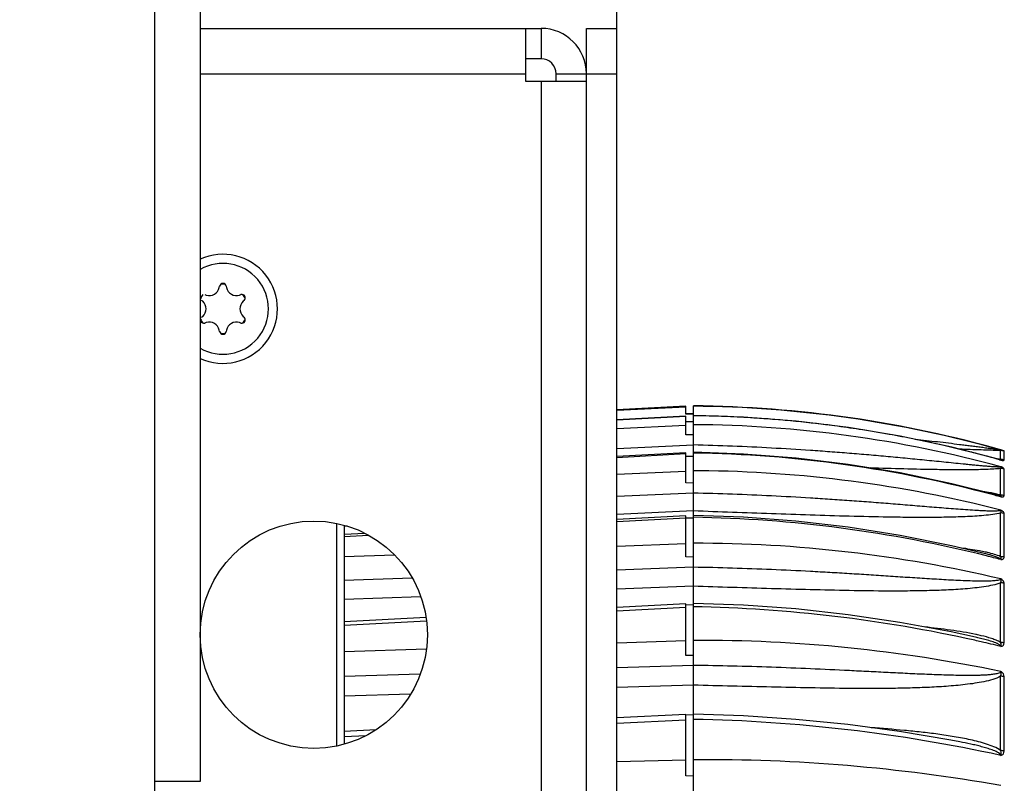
# Model space of a CAD drawing. Header units: millimetres. Extents: x 0 to 420, y 0 to 297.
# Tile 102 of 126: x 268 to 288, y 215 to 230. Entities that reach past the tile are written whole.
import ezdxf

# ---------------------------------------------------------------- set-up
doc = ezdxf.new("R2010")
doc.units = ezdxf.units.MM
doc.header["$LTSCALE"] = 23.1
doc.layers.get('0').update_dxf_attribs({"linetype": 'CONTINUOUS'})
doc.layers.add('02___PRT_ALL_AXES', color=7, linetype='CONTINUOUS')
doc.layers.add('DIM_PILOTEES', color=7, linetype='CONTINUOUS')
doc.styles.get("Standard").update_dxf_attribs({"font": 'txt', "width": 0.7})
doc.dimstyles.new('DIMSTYLE_2', dxfattribs={"dimtxt": 2.5, "dimasz": 3.5, "dimexe": 2, "dimexo": 0, "dimtad": 1, "dimlfac": 3.333333, "dimdsep": 46, "dimtxsty": 'Standard', "dimblk": '_FILLED', "dimblk1": '_FILLED', "dimblk2": '_FILLED', "dimcen": 0.09, "dimazin": 2, "dimtp": 0.3, "dimtm": 0.3, "dimtfac": 1, "dimtofl": 0, "dimtmove": 0, "dimatfit": 3, "dimldrblk": '_FILLED', "dimfxl": 0, "dimtolj": 1, "dimarcsym": 0})
doc.dimstyles.new('DIMSTYLE_3', dxfattribs={"dimtxt": 2.5, "dimasz": 3.5, "dimexe": 2, "dimexo": 0, "dimtad": 1, "dimlfac": 3.333333, "dimdsep": 46, "dimtxsty": 'Standard', "dimblk": '_FILLED', "dimblk1": '_FILLED', "dimblk2": '_FILLED', "dimcen": 0.09, "dimazin": 2, "dimtp": 0.5, "dimtm": 0.5, "dimtfac": 1, "dimtofl": 0, "dimtmove": 0, "dimatfit": 3, "dimldrblk": '_FILLED', "dimfxl": 0, "dimtolj": 1, "dimarcsym": 0})
doc.dimstyles.new('DIMSTYLE_5', dxfattribs={"dimtxt": 2.5, "dimasz": 3.5, "dimexe": 2, "dimexo": 0, "dimtad": 1, "dimdec": 1, "dimlfac": 3.333333, "dimdsep": 46, "dimtxsty": 'Standard', "dimblk": '_FILLED', "dimblk1": '_FILLED', "dimblk2": '_FILLED', "dimcen": 0.09, "dimazin": 2, "dimtp": 0.3, "dimtm": 0.3, "dimtfac": 1, "dimtdec": 1, "dimtofl": 0, "dimtmove": 0, "dimatfit": 3, "dimldrblk": '_FILLED', "dimfxl": 0, "dimtolj": 1, "dimarcsym": 0})

# ---------------------------------------------------------------- blocks, each defined once
blk = doc.blocks.new('_FILLED')
at = {"color": 0, "linetype": 'ByBlock'}
blk.add_solid([(0, 0), (-1, 0.1429), (-1, -0.1429)], dxfattribs=at)
blk = doc.blocks.new('*D9')
at = {"layer": 'DIM_PILOTEES', "color": 2, "linetype": 'Continuous'}
for p, q in [((280.046, 228.896), (280.046, 271.014)), ((291.213, 220.162), (291.213, 271.014)), ((280.046, 269.014), (285.629, 269.014)), ((291.213, 269.014), (285.629, 269.014)), ((285.629, 269.014), (307.372, 269.014))]:
    blk.add_line(p, q, dxfattribs=at)
at = {"layer": 'DIM_PILOTEES', "color": 2, "linetype": 'Continuous', "xscale": 3.5, "yscale": 3.5, "zscale": 3.5, "rotation": 180}
blk.add_blockref('_FILLED', (280.046, 269.014), dxfattribs=at)
at = {"layer": 'DIM_PILOTEES', "color": 2, "linetype": 'Continuous', "xscale": 3.5, "yscale": 3.5, "zscale": 3.5}
blk.add_blockref('_FILLED', (291.213, 269.014), dxfattribs=at)
at = {"layer": 'DIM_PILOTEES', "color": 2, "linetype": 'Continuous', "insert": (294.515, 272.139), "char_height": 2.5, "width": 19.28571, "attachment_point": 1, "line_spacing_factor": 0.9}
blk.add_mtext('{\\ftxt;\\W0.0001;\\H0.0001;\\~}{\\ftxt;\\W2.2857142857;\\H2.5; }{\\ftxt;\\W0.0001;\\H0.0001;\\~}{\\ftxt;\\W0.0001;\\H0.0001;\\~}{\\ftxt;\\W2.8571428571;\\H2.5; }{\\ftxt;\\W0.0001;\\H0.0001;\\~}', dxfattribs=at)
blk = doc.blocks.new('*D10')
at = {"layer": 'DIM_PILOTEES', "color": 2, "linetype": 'Continuous'}
for p, q in [((251.246, 228.896), (251.246, 271.014)), ((280.046, 228.896), (280.046, 271.014)), ((251.246, 269.014), (265.646, 269.014)), ((280.046, 269.014), (265.646, 269.014))]:
    blk.add_line(p, q, dxfattribs=at)
at = {"layer": 'DIM_PILOTEES', "color": 2, "linetype": 'Continuous', "xscale": 3.5, "yscale": 3.5, "zscale": 3.5, "rotation": 180}
blk.add_blockref('_FILLED', (251.246, 269.014), dxfattribs=at)
at = {"layer": 'DIM_PILOTEES', "color": 2, "linetype": 'Continuous', "xscale": 3.5, "yscale": 3.5, "zscale": 3.5}
blk.add_blockref('_FILLED', (280.046, 269.014), dxfattribs=at)
at = {"layer": 'DIM_PILOTEES', "color": 2, "linetype": 'Continuous', "insert": (266.91, 272.139), "char_height": 2.5, "width": 5.89286, "attachment_point": 2, "line_spacing_factor": 0.9}
blk.add_mtext('{\\ftxt;\\W0.0001;\\H0.0001;\\~}{\\ftxt;\\W1.5714285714;\\H2.5; }{\\ftxt;\\W0.0001;\\H0.0001;\\~}', dxfattribs=at)
blk = doc.blocks.new('*D25')
at = {"layer": 'DIM_PILOTEES', "color": 2, "linetype": 'Continuous'}
for p, q in [((270.896, 263.696), (303.215, 263.696)), ((301.215, 263.696), (301.215, 231.746)), ((301.215, 199.796), (301.215, 231.746)), ((266.246, 199.796), (303.215, 199.796))]:
    blk.add_line(p, q, dxfattribs=at)
at = {"layer": 'DIM_PILOTEES', "color": 2, "linetype": 'Continuous', "xscale": 3.5, "yscale": 3.5, "zscale": 3.5}
for p, rotation in [((301.215, 263.696), 90), ((301.215, 199.796), 270)]:
    blk.add_blockref('_FILLED', p, dxfattribs=dict(at, rotation=rotation))
at = {"layer": 'DIM_PILOTEES', "color": 2, "linetype": 'Continuous', "insert": (298.09, 232.729), "char_height": 2.5, "width": 7.76786, "attachment_point": 2, "rotation": 90, "line_spacing_factor": 0.9}
blk.add_mtext('{\\ftxt;\\W0.0001;\\H0.0001;\\~}{\\ftxt;\\W2.0714285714;\\H2.5; }{\\ftxt;\\W0.0001;\\H0.0001;\\~}', dxfattribs=at)

msp = doc.modelspace()

# ---------------------------------------------------------------- linework, layer by layer
at = {"color": 3, "linetype": 'Continuous'}
for p, q in [((270.8955, 211.0286), (270.8955, 263.6955)), ((271.7955, 262.7955), (271.7955, 214.8933)), ((271.7955, 229.7955), (278.5455, 229.7955)), ((278.2455, 228.7455), (278.2455, 229.7955)), ((271.7955, 228.8955), (278.2455, 228.8955)), ((279.4455, 228.7455), (278.2455, 228.7455)), ((278.5455, 228.7455), (278.5455, 203.8543)), ((271.7955, 214.8933), (270.8955, 214.8933))]:
    msp.add_line(p, q, dxfattribs=at)
at = {"color": 7, "linetype": 'Continuous'}
for p, q in [((278.5455, 229.7955), (278.5455, 229.1955)), ((279.4455, 229.7955), (280.0455, 229.7955)), ((279.4455, 202.0738), (279.4455, 229.7955)), ((280.0455, 201.9507), (280.0455, 229.7955)), ((278.5455, 229.1955), (278.2455, 229.1955)), ((278.8455, 228.8955), (280.0455, 228.8955)), ((278.8455, 228.7455), (278.8455, 228.8955)), ((272.174, 224.6672), (272.18, 224.6952)), ((272.311, 224.6952), (272.3171, 224.6672)), ((271.8888, 224.5271), (271.9161, 224.5183)), ((272.5749, 224.5183), (272.6022, 224.5271)), ((271.8446, 224.3944), (271.8233, 224.4137)), ((272.6677, 224.4137), (272.6464, 224.3944)), ((271.8233, 224.0774), (271.8446, 224.0967)), ((272.6464, 224.0967), (272.6677, 224.0774)), ((271.9161, 223.9727), (271.8888, 223.964)), ((272.6022, 223.964), (272.5749, 223.9727)), ((272.18, 223.7958), (272.174, 223.8239)), ((272.3171, 223.8239), (272.311, 223.7958)), ((281.4136, 222.3162), (280.0455, 222.2445)), ((280.0455, 222.2381), (281.4136, 222.3092)), ((281.4136, 222.1593), (281.4136, 222.3162)), ((281.5636, 201.5541), (281.5636, 222.3255)), ((281.4136, 222.1233), (280.0455, 222.0493)), ((280.0455, 222.046), (281.4136, 222.12)), ((281.4136, 222.1755), (281.5636, 222.1755)), ((281.5636, 222.1589), (281.4136, 222.1593)), ((281.4136, 221.7505), (281.4136, 222.1232)), ((280.0455, 221.8776), (281.4136, 221.9441)), ((281.4136, 222.0174), (281.5636, 222.0184)), ((281.5636, 221.7489), (281.4136, 221.7505)), ((281.4136, 221.3967), (280.0455, 221.3216)), ((280.0455, 221.306), (281.4136, 221.3811)), ((280.0455, 221.306), (281.4136, 221.3811)), ((281.4136, 220.8012), (281.4136, 221.3966)), ((281.4136, 221.3283), (281.5636, 221.3306)), ((287.6471, 221.3102), (287.6471, 221.4418)), ((287.7155, 221.2532), (287.7155, 221.4307)), ((287.6227, 221.2594), (287.6488, 221.2524)), ((287.6228, 221.2597), (287.6488, 221.2524)), ((287.6471, 221.2642), (287.6471, 221.3102)), ((280.0455, 220.9734), (281.4136, 221.0335)), ((287.6471, 220.558), (287.6471, 221.0864)), ((287.7155, 220.5474), (287.7155, 221.0755)), ((281.5636, 220.7982), (281.4136, 220.8012)), ((281.5636, 220.5963), (280.0455, 220.5298)), ((287.5347, 220.5702), (287.5346, 220.5703)), ((281.5636, 220.2445), (280.0476, 220.1783)), ((287.6471, 219.3406), (287.6471, 220.2067)), ((287.7155, 219.3305), (287.7155, 220.1962)), ((274.4955, 219.9981), (274.4955, 215.5929)), ((274.6455, 219.9625), (274.6455, 215.6286)), ((281.4136, 220.1474), (280.0455, 220.0731)), ((280.0455, 220.0363), (281.4136, 220.1107)), ((280.0455, 220.0363), (281.4136, 220.1107)), ((281.4136, 219.3346), (281.4136, 220.1474)), ((281.4136, 220.109), (281.5636, 220.1125)), ((274.705, 219.9448), (274.6455, 219.9422)), ((275.0589, 219.8024), (274.6455, 219.78)), ((274.6455, 219.7425), (275.126, 219.7686)), ((274.6455, 219.7425), (275.126, 219.7686)), ((280.0455, 219.5477), (281.4136, 219.6)), ((274.6455, 219.3408), (275.6413, 219.379)), ((287.3786, 219.3901), (287.3782, 219.3902)), ((281.5636, 219.3304), (281.4136, 219.3346)), ((281.5636, 219.1301), (280.0455, 219.0722)), ((275.9939, 218.9174), (274.6455, 218.8659)), ((287.6471, 217.6419), (287.6471, 218.8245)), ((287.7155, 217.6327), (287.7155, 218.8147)), ((281.5636, 218.754), (280.0455, 218.6962)), ((276.1649, 218.5484), (274.6455, 218.4904)), ((281.4136, 218.4062), (280.0455, 218.3346)), ((281.4136, 217.3869), (281.4136, 218.4062)), ((280.0455, 218.2682), (281.4136, 218.3401)), ((280.0455, 218.2683), (281.4136, 218.3401)), ((281.4136, 218.3895), (281.5636, 218.3942)), ((276.2684, 218.1368), (274.6455, 218.0518)), ((274.6455, 217.9847), (276.2767, 218.0704)), ((280.0455, 217.6356), (281.4136, 217.6789)), ((287.1485, 217.7476), (287.1477, 217.7478)), ((274.6455, 217.4646), (276.2762, 217.5163)), ((281.5636, 217.3816), (281.4136, 217.3869)), ((281.5636, 217.1878), (280.0455, 217.1398)), ((276.1548, 217.0168), (274.6455, 216.9691)), ((287.6471, 215.5037), (287.6471, 216.9736)), ((287.7155, 215.4956), (287.7155, 216.9648)), ((281.5636, 216.7967), (280.0455, 216.7488)), ((275.9619, 216.62), (274.6455, 216.5784)), ((281.4136, 216.2159), (280.0455, 216.1488)), ((280.0455, 216.0453), (281.4136, 216.1128)), ((280.0455, 216.0453), (281.4136, 216.1128)), ((281.4136, 216.2121), (281.5636, 216.2179)), ((281.4136, 215.006), (281.4136, 216.2159)), ((275.2798, 215.9146), (274.6455, 215.8834)), ((274.6455, 215.779), (275.0833, 215.8006)), ((274.6455, 215.779), (275.0833, 215.8006)), ((280.0455, 215.2843), (281.4136, 215.3174)), ((281.5636, 214.9998), (281.4136, 215.006))]:
    msp.add_line(p, q, dxfattribs=at)
for points in [[(287.6236, 221.2628), (286.6819, 221.506), (285.6611, 221.7233), (284.6317, 221.895), (283.5956, 222.0207), (282.555, 222.1002), (281.5636, 222.1328)], [(287.5346, 220.5703), (286.6803, 220.7848), (285.6601, 220.9981), (284.6311, 221.1674), (283.5956, 221.2921), (282.5554, 221.372), (281.5636, 221.4063)], [(287.3782, 219.3902), (286.6769, 219.5561), (285.6574, 219.7603), (284.6293, 219.9228), (283.5946, 220.0434), (282.5554, 220.1217), (281.5636, 220.157)], [(287.1485, 217.7476), (286.6714, 217.8503), (285.6531, 218.0402), (284.6262, 218.192), (283.5928, 218.3054), (282.5548, 218.3802), (281.5636, 218.4154)], [(286.8366, 215.6768), (286.6642, 215.7092), (285.6475, 215.8801), (284.6222, 216.0174), (283.5903, 216.1209), (282.5538, 216.1903), (281.5636, 216.2247)]]:
    msp.add_lwpolyline(points, dxfattribs=at)
at = {"color": 3, "linetype": 'Continuous'}
for centre, radius, start, end in [((278.5455, 228.8955), 0.9, 0, 90), ((272.2455, 224.2455), 1.08, 245.35179, 114.6482)]:
    msp.add_arc(centre, radius, start, end, dxfattribs=at)
at = {"color": 7, "linetype": 'Continuous'}
for centre, radius, start, end in [((278.5455, 228.8955), 0.3, 0, 90), ((272.2455, 224.2455), 0.9, 239.98022, 120.01978), ((271.9775, 224.7097), 0.201, 252.22058, 347.77942), ((272.2455, 224.681), 0.067, 12.22058, 167.77942), ((272.2455, 224.2455), 0.4864, 84.57184, 95.42816), ((272.5135, 224.7097), 0.201, 192.22058, 287.77942), ((272.2455, 224.2455), 0.4864, 144.57184, 155.42816), ((272.6227, 224.4633), 0.067, 312.22058, 107.77942), ((272.2455, 224.2455), 0.4864, 24.57184, 35.42816), ((271.7095, 224.2455), 0.201, 312.22058, 47.77942), ((272.7815, 224.2455), 0.201, 132.22058, 227.77942), ((272.6227, 224.0278), 0.067, 252.22058, 47.77942), ((271.8684, 224.0278), 0.067, 180, 287.77942), ((272.2455, 224.2455), 0.4864, 204.57184, 215.42816), ((271.9775, 223.7813), 0.201, 12.22058, 107.77942), ((272.5135, 223.7813), 0.201, 72.22058, 167.77942), ((272.2455, 224.2455), 0.4864, 324.57184, 335.42816), ((272.2455, 223.81), 0.067, 192.22058, 347.77942), ((272.2455, 224.2455), 0.4864, 264.57184, 275.42816), ((281.3409, 199.0127), 23.3138, 74.11877, 89.45268), ((281.3516, 199.004), 23.3154, 74.33044, 89.47908), ((281.2869, 198.6719), 23.4593, 88.1095, 89.3244), ((281.2866, 198.6619), 23.4693, 87.52449, 88.10956), ((281.2867, 198.6627), 23.4685, 86.23609, 87.52452), ((281.4196, 198.2452), 23.7079, 74.76682, 89.6521), ((281.2871, 198.6702), 23.461, 85.38369, 86.23601), ((281.2864, 198.6617), 23.4696, 83.35616, 85.38359), ((281.2868, 198.6655), 23.4657, 82.47779, 83.35611), ((281.2861, 198.6599), 23.4713, 81.27627, 82.47773), ((281.2861, 198.6599), 23.4714, 79.80193, 81.27629), ((281.2868, 198.6643), 23.4669, 78.57452, 79.80181), ((281.2866, 198.6633), 23.4679, 77.50218, 78.57452), ((281.287, 198.6652), 23.466, 75.90524, 77.50209), ((281.2219, 197.2116), 24.1816, 74.87679, 89.19047), ((281.2865, 198.6631), 23.4682, 75.15825, 75.90523), ((281.2881, 198.6692), 23.4619, 74.3358, 75.15827), ((287.6333, 221.141), 0.3011, 74.15903, 87.37886), ((287.2707, 219.0374), 2.2586, 81.49839, 82.12986), ((287.6334, 220.9612), 0.3033, 74.28346, 87.40197), ((281.4855, 196.1955), 24.8461, 89.54372, 89.82004), ((281.4942, 196.3428), 24.6987, 75.5705, 89.5611), ((287.6334, 220.7811), 0.3056, 74.40855, 87.4254), ((287.0298, 218.2651), 2.377, 78.06355, 78.85877), ((281.2439, 197.3044), 24.0862, 74.57854, 74.86957), ((287.6335, 220.2456), 0.3127, 74.78281, 87.4966), ((287.6335, 219.8894), 0.3176, 75.03092, 87.54248), ((281.1532, 194.5651), 25.5585, 75.92309, 89.07996), ((281.5861, 193.2365), 26.3705, 76.70841, 90.04889), ((286.654, 216.2109), 3.2936, 77.15688, 77.90267), ((281.2104, 194.8266), 25.2909, 75.25169, 75.90483), ((287.6336, 219.0103), 0.3305, 75.64652, 87.65674), ((287.6337, 218.486), 0.3388, 76.01351, 87.7233), ((281.0689, 190.4907), 27.863, 77.42472, 88.98267), ((281.6889, 188.5728), 29.1121, 78.18679, 90.24676), ((281.1656, 191.008), 27.337, 77.10992, 77.38653), ((285.9087, 212.22), 5.6649, 76.31225, 77.3576), ((286.1781, 213.1806), 4.7229, 77.88501, 78.00588), ((286.3065, 213.7694), 4.1202, 76.58383, 77.91149), ((281.1816, 191.0775), 27.2657, 76.27912, 77.11017), ((287.6338, 217.2825), 0.3596, 76.85984, 87.87639), ((287.6339, 216.6012), 0.3727, 77.33927, 87.96131), ((280.9721, 184.7482), 31.3787, 77.71469, 88.91989), ((287.634, 215.0985), 0.4055, 78.39991, 88.14718), ((281.8169, 181.8549), 33.468, 79.96478, 90.43372)]:
    msp.add_arc(centre, radius, start, end, dxfattribs=at)
for points, knots in [([(287.6492, 221.12), (287.649, 221.1178), (287.6397, 221.1164), (287.6291, 221.1149), (287.6117, 221.1146), (287.5861, 221.1148), (287.5513, 221.1162), (287.5082, 221.1186), (287.4636, 221.1217), (287.403, 221.1263), (287.3261, 221.1327), (287.2332, 221.1411), (287.1395, 221.1499), (287.0453, 221.1589), (286.9191, 221.1714), (286.7608, 221.1872), (286.5703, 221.2065), (286.3794, 221.2257), (286.1243, 221.2513), (285.8048, 221.2826), (285.4208, 221.3188), (285.0364, 221.3531), (284.6515, 221.3854), (284.2662, 221.4154), (283.7522, 221.4521), (283.1091, 221.4916), (282.3366, 221.5281), (281.8213, 221.5451), (281.5636, 221.5518)], [0, 0, 0, 0, 0.0011267, 0.0033297, 0.0061389, 0.0092832, 0.0160647, 0.0232029, 0.0305333, 0.0379845, 0.0531117, 0.0684253, 0.0838555, 0.0993655, 0.1149333, 0.1461906, 0.1775589, 0.2090018, 0.2404975, 0.3035953, 0.3667845, 0.4300298, 0.4933108, 0.5566151, 0.619935, 0.7466029, 0.8732936, 1, 1, 1, 1]), ([(287.6491, 221.4528), (287.6485, 221.4523), (287.6455, 221.4535), (287.6408, 221.4533), (287.6333, 221.4545), (287.6209, 221.4558), (287.6033, 221.4581), (287.5808, 221.461), (287.557, 221.4641), (287.5238, 221.4684), (287.4812, 221.4739), (287.4294, 221.4807), (287.359, 221.49), (287.27, 221.5016), (287.1624, 221.5155), (287.0541, 221.5294), (286.9452, 221.5432), (286.7996, 221.5615), (286.6169, 221.5839), (286.3972, 221.6102), (286.1771, 221.6357), (286.0302, 221.6523), (285.9566, 221.6604)], [0, 0, 0, 0, 0.0013169, 0.0045099, 0.0089626, 0.0142956, 0.0265814, 0.0400846, 0.0542765, 0.0689058, 0.0989797, 0.1297222, 0.1608795, 0.2239577, 0.2876608, 0.351749, 0.4160962, 0.4806284, 0.610073, 0.7398547, 0.8698537, 1, 1, 1, 1]), ([(287.6471, 221.4418), (287.5182, 221.4441), (287.2463, 221.453), (286.9744, 221.4623), (286.8313, 221.4674)], [0, 0, 0, 0, 0.4737328, 1, 1, 1, 1]), ([(287.6471, 221.4418), (287.6515, 221.442), (287.6677, 221.4435), (287.6532, 221.4515), (287.6488, 221.4529)], [0, 0, 0, 0, 0.4927779, 1, 1, 1, 1]), ([(287.7155, 221.4307), (287.7155, 221.432), (287.7085, 221.4334), (287.6992, 221.4382), (287.6766, 221.4444), (287.6596, 221.4498), (287.6488, 221.4529)], [0, 0, 0, 0, 0.0546793, 0.219899, 0.5235111, 1, 1, 1, 1]), ([(287.6471, 221.2642), (287.6437, 221.2649), (287.6296, 221.2673), (287.6154, 221.2696), (287.6046, 221.2712)], [0, 0, 0, 0, 0.2393293, 1, 1, 1, 1]), ([(287.6488, 221.2524), (287.6487, 221.2534), (287.6455, 221.2553), (287.6376, 221.2589), (287.6295, 221.2612), (287.6236, 221.2628)], [0, 0, 0, 0, 0.1159854, 0.3381478, 1, 1, 1, 1]), ([(287.6488, 221.2524), (287.6526, 221.2533), (287.668, 221.2554), (287.6518, 221.2622), (287.6472, 221.2642)], [0, 0, 0, 0, 0.4356471, 1, 1, 1, 1]), ([(287.6488, 221.2524), (287.6594, 221.2499), (287.678, 221.2471), (287.6977, 221.245), (287.7156, 221.2479), (287.7155, 221.2532)], [0, 0, 0, 0, 0.4737655, 0.7697812, 1, 1, 1, 1]), ([(287.6471, 221.0864), (287.6031, 221.08), (287.5089, 221.0726), (287.3093, 221.0633), (287.0455, 221.0589), (286.7218, 221.0588), (286.2823, 221.0635), (285.7292, 221.0755), (285.2858, 221.0889), (285.0637, 221.0962)], [0, 0, 0, 0, 0.0515954, 0.1095432, 0.2319334, 0.3578119, 0.4852051, 0.742021, 1, 1, 1, 1]), ([(287.6471, 221.0864), (287.6529, 221.0893), (287.663, 221.0975), (287.658, 221.1097), (287.6534, 221.1154), (287.6508, 221.1191), (287.6488, 221.1202)], [0, 0, 0, 0, 0.4621573, 0.696494, 0.8416528, 1, 1, 1, 1]), ([(287.7155, 221.0755), (287.7156, 221.0834), (287.6908, 221.1042), (287.6673, 221.1139), (287.6488, 221.1202)], [0, 0, 0, 0, 0.2887227, 1, 1, 1, 1]), ([(287.6488, 220.2623), (287.6486, 220.2594), (287.6414, 220.2536), (287.6228, 220.2488), (287.5917, 220.2446), (287.5514, 220.2426), (287.493, 220.2415), (287.4178, 220.2426), (287.3261, 220.2457), (287.2331, 220.2502), (287.1079, 220.2572), (286.9504, 220.2676), (286.7607, 220.2815), (286.5703, 220.2962), (286.3794, 220.3115), (286.1242, 220.3323), (285.8047, 220.3587), (285.4208, 220.3899), (285.0363, 220.42), (284.6514, 220.4487), (284.2662, 220.4756), (283.7521, 220.5086), (283.109, 220.5443), (282.3365, 220.577), (281.8213, 220.5918), (281.5636, 220.5976)], [0, 0, 0, 0, 0.0014661, 0.0037914, 0.0098121, 0.0166064, 0.0237375, 0.0384885, 0.0535782, 0.0688536, 0.0842467, 0.1152556, 0.1464522, 0.1777675, 0.2091642, 0.2406199, 0.3036536, 0.3667961, 0.4300086, 0.4932679, 0.5565594, 0.6198736, 0.7465469, 0.8732594, 1, 1, 1, 1]), ([(287.4891, 220.5973), (287.4736, 220.6004), (287.4102, 220.6123), (287.3465, 220.6225), (287.2982, 220.6296)], [0, 0, 0, 0, 0.2444307, 1, 1, 1, 1]), ([(287.6471, 220.558), (287.6376, 220.5613), (287.5962, 220.574), (287.554, 220.5838), (287.5214, 220.5907)], [0, 0, 0, 0, 0.2321905, 1, 1, 1, 1]), ([(287.6488, 220.5235), (287.6486, 220.5261), (287.6434, 220.5315), (287.6289, 220.5398), (287.6037, 220.5497), (287.5704, 220.5603), (287.5468, 220.567), (287.5347, 220.5702)], [0, 0, 0, 0, 0.0619006, 0.1593626, 0.4126868, 0.6991766, 1, 1, 1, 1]), ([(287.6488, 220.5235), (287.6516, 220.5258), (287.6572, 220.5292), (287.6615, 220.5391), (287.6559, 220.5494), (287.6505, 220.555), (287.6471, 220.558)], [0, 0, 0, 0, 0.2540416, 0.4493501, 0.6804987, 1, 1, 1, 1]), ([(287.6488, 220.5235), (287.6594, 220.5218), (287.6773, 220.5209), (287.6996, 220.5252), (287.713, 220.5346), (287.7155, 220.5435), (287.7155, 220.5474)], [0, 0, 0, 0, 0.4081376, 0.6743919, 0.8520605, 1, 1, 1, 1]), ([(287.6471, 220.2067), (287.5966, 220.1913), (287.486, 220.1728), (287.3147, 220.1537), (287.1333, 220.1405), (286.8845, 220.1278), (286.5692, 220.1192), (286.1881, 220.1158), (285.8048, 220.1173), (285.2918, 220.1241), (284.6496, 220.1391), (283.8785, 220.1627), (282.8497, 220.1981), (282.078, 220.2262), (281.5636, 220.2456)], [0, 0, 0, 0, 0.0260098, 0.0549405, 0.0849782, 0.1155764, 0.177643, 0.2403127, 0.3032878, 0.3664325, 0.4929782, 0.6196768, 0.7464323, 1, 1, 1, 1]), ([(287.6472, 220.2067), (287.654, 220.2134), (287.6656, 220.2334), (287.6551, 220.2537), (287.6488, 220.2623)], [0, 0, 0, 0, 0.4723765, 1, 1, 1, 1]), ([(287.7155, 220.1962), (287.7156, 220.2078), (287.7042, 220.2275), (287.679, 220.2479), (287.6601, 220.258), (287.6488, 220.2623)], [0, 0, 0, 0, 0.3531962, 0.628124, 1, 1, 1, 1]), ([(287.3443, 219.4313), (287.3053, 219.4397), (287.1462, 219.4711), (286.9858, 219.4953), (286.8646, 219.5118)], [0, 0, 0, 0, 0.2461047, 1, 1, 1, 1]), ([(287.6488, 219.2842), (287.6485, 219.2922), (287.6306, 219.3063), (287.6039, 219.3199), (287.5694, 219.3339), (287.5205, 219.3509), (287.4566, 219.3699), (287.4048, 219.3835), (287.3786, 219.3901)], [0, 0, 0, 0, 0.0808325, 0.1957331, 0.3224644, 0.4542649, 0.7248598, 1, 1, 1, 1]), ([(287.6471, 219.3406), (287.6079, 219.3598), (287.5209, 219.3891), (287.4326, 219.4115), (287.3861, 219.4221)], [0, 0, 0, 0, 0.4783993, 1, 1, 1, 1]), ([(287.6488, 219.2842), (287.6518, 219.2883), (287.6578, 219.2959), (287.6626, 219.3169), (287.6536, 219.3318), (287.6471, 219.3406)], [0, 0, 0, 0, 0.24475, 0.467594, 1, 1, 1, 1]), ([(287.6488, 219.2842), (287.6595, 219.2832), (287.6784, 219.2847), (287.7012, 219.2958), (287.7135, 219.3123), (287.7155, 219.3246), (287.7155, 219.3305)], [0, 0, 0, 0, 0.3524461, 0.6040629, 0.8061511, 1, 1, 1, 1]), ([(287.649, 218.9005), (287.6487, 218.8917), (287.6247, 218.8787), (287.5928, 218.8717), (287.5512, 218.8654), (287.4932, 218.8602), (287.4178, 218.8566), (287.3261, 218.8552), (287.2332, 218.8556), (287.1079, 218.8578), (286.9504, 218.8629), (286.7607, 218.8712), (286.5703, 218.8812), (286.3794, 218.8921), (286.1242, 218.9077), (285.8046, 218.9284), (285.4207, 218.9539), (285.0363, 218.9791), (284.6514, 219.0035), (284.2662, 219.0265), (283.7521, 219.0551), (283.1089, 219.0861), (282.3365, 219.1141), (281.8213, 219.1265), (281.5636, 219.1312)], [0, 0, 0, 0, 0.0043238, 0.0105113, 0.0173707, 0.0245327, 0.0393006, 0.0543829, 0.0696401, 0.0850098, 0.1159654, 0.1471065, 0.1783675, 0.2097124, 0.2411193, 0.3040651, 0.3671321, 0.4302802, 0.4934847, 0.5567298, 0.6200049, 0.7466174, 0.8732877, 1, 1, 1, 1]), ([(287.6471, 218.8245), (287.5979, 218.8019), (287.487, 218.7727), (287.3152, 218.7421), (287.1335, 218.7196), (286.8847, 218.6966), (286.5693, 218.678), (286.1882, 218.6656), (285.8048, 218.66), (285.2919, 218.6593), (284.6496, 218.6675), (283.8785, 218.6852), (283.1069, 218.7068), (282.3353, 218.7302), (281.8208, 218.7465), (281.5636, 218.755)], [0, 0, 0, 0, 0.0266608, 0.0558483, 0.0860065, 0.1166603, 0.1787422, 0.2413677, 0.3042723, 0.3673341, 0.4937003, 0.6202165, 0.746791, 0.8733886, 1, 1, 1, 1]), ([(287.6471, 218.8245), (287.6545, 218.8349), (287.6624, 218.8544), (287.6585, 218.8777), (287.6533, 218.8906), (287.651, 218.8977), (287.6488, 218.9005)], [0, 0, 0, 0, 0.4767566, 0.7293572, 0.8638713, 1, 1, 1, 1]), ([(287.7155, 218.8147), (287.7155, 218.8218), (287.7094, 218.8591), (287.6768, 218.889), (287.6488, 218.9005)], [0, 0, 0, 0, 0.19016, 1, 1, 1, 1]), ([(287.1596, 217.8004), (286.9926, 217.8358), (286.6535, 217.8907), (286.3126, 217.9312), (286.1411, 217.9492)], [0, 0, 0, 0, 0.4974861, 1, 1, 1, 1]), ([(287.6488, 217.5651), (287.6486, 217.5713), (287.6404, 217.5844), (287.6155, 217.6035), (287.5759, 217.6237), (287.5249, 217.6442), (287.4532, 217.6689), (287.3612, 217.6958), (287.2867, 217.7149), (287.2492, 217.724)], [0, 0, 0, 0, 0.0428422, 0.0964265, 0.216907, 0.3439137, 0.4734259, 0.735704, 1, 1, 1, 1]), ([(287.6471, 217.6419), (287.6201, 217.6589), (287.5604, 217.6874), (287.4322, 217.7339), (287.3311, 217.7608), (287.2625, 217.7772)], [0, 0, 0, 0, 0.2338626, 0.4827703, 1, 1, 1, 1]), ([(287.6488, 217.5651), (287.6518, 217.5709), (287.658, 217.5823), (287.6624, 217.6095), (287.6541, 217.6296), (287.6471, 217.6419)], [0, 0, 0, 0, 0.2430097, 0.4769419, 1, 1, 1, 1]), ([(287.6488, 217.5651), (287.668, 217.5645), (287.7059, 217.5805), (287.7155, 217.6173), (287.7155, 217.6327)], [0, 0, 0, 0, 0.5541591, 1, 1, 1, 1]), ([(287.6489, 217.0683), (287.6486, 217.0581), (287.6271, 217.04), (287.5792, 217.0243), (287.507, 217.0106), (287.4181, 217.0014), (287.3261, 216.9954), (287.2332, 216.9917), (287.1079, 216.989), (286.9504, 216.9886), (286.7607, 216.9913), (286.5703, 216.9962), (286.3794, 217.0025), (286.1242, 217.0125), (285.8046, 217.0271), (285.4207, 217.0461), (285.0362, 217.0658), (284.5229, 217.0918), (283.8805, 217.1223), (283.1089, 217.1528), (282.3365, 217.1755), (281.8212, 217.1851), (281.5636, 217.1886)], [0, 0, 0, 0, 0.0050347, 0.0114629, 0.025652, 0.0404815, 0.0555849, 0.0708437, 0.0862039, 0.1171222, 0.1482138, 0.17942, 0.2107081, 0.2420577, 0.3048914, 0.3678523, 0.4309014, 0.4940143, 0.6203715, 0.7468448, 0.8733944, 1, 1, 1, 1]), ([(287.6471, 216.9736), (287.6547, 216.9874), (287.6623, 217.0116), (287.6585, 217.0401), (287.6534, 217.0562), (287.6509, 217.0645), (287.6488, 217.0683)], [0, 0, 0, 0, 0.4823211, 0.7357896, 0.8676685, 1, 1, 1, 1]), ([(287.7155, 216.9648), (287.7156, 216.9834), (287.7039, 217.0262), (287.6709, 217.0586), (287.6488, 217.0683)], [0, 0, 0, 0, 0.435296, 1, 1, 1, 1]), ([(287.6471, 216.9736), (287.5991, 216.9449), (287.4883, 216.9055), (287.3157, 216.8641), (287.1337, 216.8327), (286.885, 216.8), (286.5696, 216.7719), (286.1883, 216.7507), (285.8049, 216.7383), (285.2919, 216.73), (284.6497, 216.7312), (283.8785, 216.7425), (283.1069, 216.7588), (282.3353, 216.7773), (281.8208, 216.7905), (281.5636, 216.7975)], [0, 0, 0, 0, 0.0274768, 0.0570023, 0.0873264, 0.1180622, 0.1801814, 0.2427625, 0.3055841, 0.3685434, 0.4946784, 0.6209521, 0.7472816, 0.8736339, 1, 1, 1, 1]), ([(287.6471, 215.5037), (287.607, 215.5339), (287.5138, 215.5808), (287.3664, 215.6345), (287.2113, 215.6788), (286.9992, 215.7292), (286.7294, 215.7798), (286.4025, 215.8284), (286.0735, 215.8685), (285.6332, 215.9135), (285.3022, 215.9401), (285.0813, 215.956)], [0, 0, 0, 0, 0.0575013, 0.1179728, 0.179642, 0.2419252, 0.3674268, 0.4935682, 0.6200138, 0.746613, 1, 1, 1, 1]), ([(287.6488, 215.4084), (287.6485, 215.4229), (287.6228, 215.4494), (287.5814, 215.4736), (287.5324, 215.4963), (287.4646, 215.5226), (287.3771, 215.5511), (287.2705, 215.5809), (287.1629, 215.6078), (287.0184, 215.6407), (286.9094, 215.6628), (286.8366, 215.6768)], [0, 0, 0, 0, 0.0501691, 0.1097212, 0.1716488, 0.2344661, 0.3612096, 0.4886156, 0.6163097, 0.7441461, 1, 1, 1, 1]), ([(287.6488, 215.4084), (287.6548, 215.423), (287.6654, 215.4556), (287.6543, 215.4884), (287.6471, 215.5037)], [0, 0, 0, 0, 0.4816466, 1, 1, 1, 1]), ([(287.6488, 215.4084), (287.6694, 215.4092), (287.7081, 215.4359), (287.7155, 215.4768), (287.7155, 215.4956)], [0, 0, 0, 0, 0.522713, 1, 1, 1, 1])]:
    msp.add_open_spline(points, degree=3, knots=knots, dxfattribs=at)
at = {"layer": '02___PRT_ALL_AXES', "color": 7, "linetype": 'Continuous'}
msp.add_line((281.5636, 221.5504), (280.0455, 221.477), dxfattribs=at)
at = {"layer": '02___PRT_ALL_AXES', "color": 3, "linetype": 'Continuous'}
msp.add_circle((274.0455, 217.7955), 2.25, dxfattribs=at)

# ---------------------------------------------------------------- dimensions: what is measured, and where the dimension line sits
at = {"layer": 'DIM_PILOTEES', "color": 2, "linetype": 'Continuous'}
for base, p1, p2, angle, text, dimstyle, picture, middle in [((251.2455, 269.0137), (280.0455, 228.8955), (251.2455, 228.8955), 180, '{\\ftxt;\\W0.0001;\\H0.0001;\\~}{\\ftxt;\\W1.5714285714;\\H2.5; }{\\ftxt;\\W0.0001;\\H0.0001;\\~}', 'DIMSTYLE_2', '*D10', (266.5533, 269.0137)), ((301.2147, 199.7955), (270.8955, 263.6955), (266.2455, 199.7955), 270, '{\\ftxt;\\W0.0001;\\H0.0001;\\~}{\\ftxt;\\W2.0714285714;\\H2.5; }{\\ftxt;\\W0.0001;\\H0.0001;\\~}', 'DIMSTYLE_3', '*D25', (301.2147, 232.3716))]:
    dim = msp.add_linear_dim(base=base, p1=p1, p2=p2, angle=angle, text=text, dimstyle=dimstyle, dxfattribs=at)
    dim.commit()
    dim.dimension.update_dxf_attribs({"geometry": picture, "text_midpoint": middle, "dimtype": 160})
dim = msp.add_linear_dim(base=(291.2134, 269.0137), p1=(280.0455, 228.8955), p2=(291.2134, 220.1624), text='{\\ftxt;\\W0.0001;\\H0.0001;\\~}{\\ftxt;\\W2.2857142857;\\H2.5; }{\\ftxt;\\W0.0001;\\H0.0001;\\~}{\\ftxt;\\W0.0001;\\H0.0001;\\~}{\\ftxt;\\W2.8571428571;\\H2.5; }{\\ftxt;\\W0.0001;\\H0.0001;\\~}', dimstyle='DIMSTYLE_5', dxfattribs=at)
dim.commit()
dim.dimension.update_dxf_attribs({"geometry": '*D9', "text_midpoint": (300.2291, 269.0137), "dimtype": 160})

doc.saveas('drawing.dxf')
